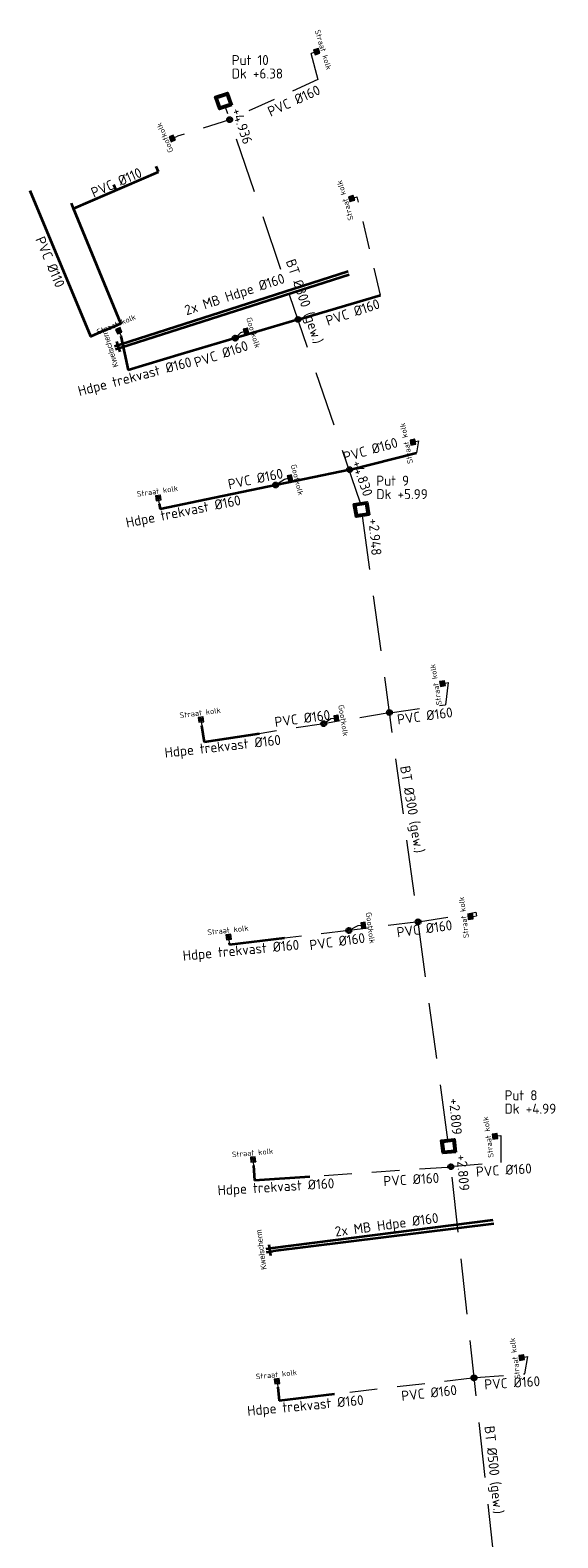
# Model space of a CAD drawing. Header units: metres. Extents: x 146089 to 148495, y 409778 to 410773.
# Tile 6 of 19: x 148286 to 148334, y 410179 to 410314. Entities that reach past the tile are written whole.
import ezdxf

# ---------------------------------------------------------------- set-up
doc = ezdxf.new("R2010")
doc.units = ezdxf.units.M
doc.linetypes.add('RI-HWA', pattern=[7.4, 5, -2.4])
doc.linetypes.add('RI-HWA_KOLKAANSLUITING', pattern=[4.3, 2.5, -1.8])
for name, color, linetype, lineweight in [('B-WE-RI-BOVENAANZICHT_KOLK-G', 150, 'Continuous', 13), ('B-WE-RI-HWA_KOLKAANSLUITING_PVC_160-G', 150, 'RI-HWA_KOLKAANSLUITING', 18), ('B-WE-RI-HWA_TRANSPORTLEIDING-G', 150, 'RI-HWA', 18), ('kl-nw-mantelbuis', 157, 'Continuous', 35), ('wh-nw-hdpe160', 31, 'riolering', 35), ('wh-nw-inlaat', 7, 'Continuous', 35), ('wh-nw-inspectieput', 82, 'Continuous', 35), ('wh-nw-kolk_Trottoirkolk rws', 7, 'Continuous', 35), ('wh-nw-pvc110', 170, 'riolering', 35), ('X-XX-AL-T18', 10, 'Continuous', 18)]:
    doc.layers.add(name, color=color, linetype=linetype, lineweight=lineweight)
doc.styles.add('NLCS-ISO', font='NLCS-ISO.TTF')
doc.styles.add('rtw_iso', font='iso-rtw.shx')
doc.linetypes.add('riolering', pattern='A,28,-5,[22,RTW.shx,S=1,R=0,X=0,Y=0],-5', length=38)

# ---------------------------------------------------------------- blocks, each defined once
blk = doc.blocks.new('A$C37C53854')
at = {"layer": 'B-WE-RI-BOVENAANZICHT_KOLK-G', "lineweight": 5}
for p, q in [((0.22, 0.22), (-0.23, 0.22)), ((-0.23, 0.22), (-0.23, -0.23)), ((0.21, 0.2), (-0.21, 0.2)), ((-0.21, 0.2), (-0.21, -0.2)), ((0.2, 0.2), (-0.2, 0.2)), ((-0.2, 0.2), (-0.2, -0.2)), ((0.2, -0.2), (0.2, 0.2)), ((0.21, -0.2), (0.21, 0.2)), ((0.22, -0.23), (0.22, 0.22)), ((-0.23, -0.23), (0.22, -0.23)), ((-0.21, -0.2), (0.21, -0.2)), ((-0.2, -0.2), (0.2, -0.2)), ((0, -0.23, -0.46), (0, -0.54, -0.46))]:
    blk.add_line(p, q, dxfattribs=at)
for points in [[(-0.2, -0.19), (-0.2, -0.18), (-0.22, -0.18), (-0.22, -0.19)], [(0.2, -0.19), (0.2, -0.18), (0.22, -0.18), (0.22, -0.19)]]:
    blk.add_lwpolyline(points, close=True, dxfattribs=at)
blk.add_circle((0, 0), 0.015, dxfattribs=at)
for centre, radius, start, end in [((-0.17, 0.08), 0.02, 83.5914, 275.7467), ((-0.2, -0.18, -2.63), 0.289, 55.0277, 83.9968), ((-0.16, -0.12), 0.187, 54.468, 92.6646), ((-0.04, 0.04, -2.63), 0.015, 229.091, 56.6426), ((0, 0.17), 0.02, 23.5914, 215.7467), ((-0.16, 0.08), 0.16, 352.9134, 29.0436), ((0.01, 0.06, -2.63), 0.015, 169.091, 356.6426), ((-0.29, 0.08), 0.322, 355.7559, 17.4965), ((0.06, 0.02, -2.63), 0.015, 109.091, 296.6426), ((-0.03, 0.2), 0.187, 294.468, 332.6646), ((-0.06, 0.27, -2.63), 0.289, 295.0277, 323.9968), ((0.16, 0.11), 0.02, 323.5914, 155.7467), ((-0.16, -0.11), 0.02, 143.5914, 335.7467), ((0.06, -0.27, -2.63), 0.289, 115.0277, 143.9968), ((0.03, -0.2), 0.187, 114.468, 152.6646), ((-0.06, -0.02, -2.63), 0.015, 289.091, 116.6426), ((-0.01, -0.06, -2.63), 0.015, 349.091, 176.6426), ((0.29, -0.08), 0.322, 175.7559, 197.4965), ((0, -0.17), 0.02, 203.5914, 35.7467), ((0.16, -0.08), 0.16, 172.9134, 209.0436), ((0.04, -0.04, -2.63), 0.015, 49.091, 236.6426), ((0.2, 0.18, -2.63), 0.289, 235.0277, 263.9968), ((0.16, 0.12), 0.187, 234.468, 272.6646), ((0.17, -0.08), 0.02, 263.5914, 95.7467)]:
    blk.add_arc(centre, radius, start, end, dxfattribs=at)
at = {"linetype": 'Continuous', "lineweight": 5, "insert": (0, 0.36, -3.14), "char_height": 0.5, "width": 3.4824, "attachment_point": 8, "style": 'NLCS-ISO'}
blk.add_mtext('Straat kolk', dxfattribs=at)
blk = doc.blocks.new('A$C615123C8')
at = {"layer": 'kl-nw-mantelbuis'}
for p, q in [((-0.6, 0), (0, 0)), ((-0.3, 0.35), (-0.3, -0.65)), ((-0.6, -0.3), (0, -0.3))]:
    blk.add_line(p, q, dxfattribs=at)
at = {"insert": (-1.3, -1.85), "char_height": 0.5, "attachment_point": 1, "rotation": 90, "style": 'rtw_iso'}
blk.add_mtext_dynamic_manual_height_columns('Kwelscherm', width=1.6486, gutter_width=12.5, heights=[0], dxfattribs=at)
blk = doc.blocks.new('A$C246B5BF5')
at = {"lineweight": 5}
for p, q in [((0.24, 0.2), (-0.24, 0.2)), ((-0.24, 0.2), (-0.24, -0.2)), ((0.22, 0.17), (-0.22, 0.17)), ((0.22, 0.17), (-0.22, 0.17)), ((-0.22, 0.17), (-0.22, -0.17)), ((-0.22, 0.17), (-0.22, 0.14)), ((-0.2, 0.12), (-0.2, -0.12)), ((-0.18, 0.12), (-0.18, -0.12)), ((-0.15, 0.12), (-0.15, -0.12)), ((-0.12, 0.12), (-0.12, -0.12)), ((-0.09, 0.12), (-0.09, -0.12)), ((-0.07, 0.12), (-0.07, -0.12)), ((-0.04, 0.12), (-0.04, -0.12)), ((-0.02, 0.12), (-0.02, -0.12)), ((0.02, 0.12), (0.02, -0.12)), ((0.04, 0.12), (0.04, -0.12)), ((0.07, 0.12), (0.07, -0.12)), ((0.09, 0.12), (0.09, -0.12)), ((0.12, 0.12), (0.12, -0.12)), ((0.15, 0.12), (0.15, -0.12)), ((0.18, 0.12), (0.18, -0.12)), ((0.2, 0.12), (0.2, -0.12)), ((0.22, -0.17), (0.22, 0.17)), ((0.22, 0.14), (0.22, 0.17)), ((0.24, -0.2), (0.24, 0.2)), ((-0.24, -0.2), (0.24, -0.2)), ((-0.22, -0.14), (-0.22, -0.17)), ((-0.22, -0.17), (0.22, -0.17)), ((-0.22, -0.17), (0.22, -0.17)), ((0.22, -0.17), (0.22, -0.14))]:
    blk.add_line(p, q, dxfattribs=at)
for points in [[(-0.21, 0.16), (-0.21, 0.15), (-0.23, 0.15), (-0.23, 0.16)], [(0.21, 0.16), (0.21, 0.15), (0.23, 0.15), (0.23, 0.16)]]:
    blk.add_lwpolyline(points, close=True, dxfattribs=at)
for centre, start, end in [((-0.22, 0.12), 0, 90), ((-0.16, 0.12), 0, 180), ((-0.11, 0.12), 0, 180), ((-0.05, 0.12), 0, 180), ((0, 0.12), 0, 180), ((0.05, 0.12), 0, 180), ((0.11, 0.12), 0, 180), ((0.16, 0.12), 0, 180), ((0.22, 0.12), 90, 180), ((-0.22, -0.12), 270, 0), ((-0.16, -0.12), 180, 0), ((-0.11, -0.12), 180, 0), ((-0.05, -0.12), 180, 0), ((0, -0.12), 180, 0), ((0.05, -0.12), 180, 0), ((0.11, -0.12), 180, 0), ((0.16, -0.12), 180, 0), ((0.22, -0.12), 180, 270)]:
    blk.add_arc(centre, 0.0153, start, end, dxfattribs=at)
at = {"layer": 'B-WE-RI-BOVENAANZICHT_KOLK-G', "lineweight": 5}
blk.add_line((0, 0.2, -0.46), (0, 0.5, -0.46), dxfattribs=at)
at = {"linetype": 'Continuous', "lineweight": 5, "insert": (1.11, -0.85, -3.14), "char_height": 0.5, "width": 2.0371, "attachment_point": 1, "rotation": 180, "style": 'NLCS-ISO'}
blk.add_mtext('Gootkolk', dxfattribs=at)

msp = doc.modelspace()

# ---------------------------------------------------------------- linework, layer by layer
at = {"layer": 'B-WE-RI-HWA_KOLKAANSLUITING_PVC_160-G'}
for points in [[(148311.48, 410312.17), (148312.09, 410309.81)], [(148312.09, 410309.81), (148304.16, 410306.2)], [(148304.16, 410306.2), (148299.46, 410304.72)], [(148317.75, 410290.41), (148315.65, 410299.27)], [(148305.15, 410287.03), (148304.66, 410286.54)], [(148321.17, 410277.31), (148320.98, 410276.23)], [(148309.11, 410273.84), (148308.3, 410273.33)], [(148323.84, 410255.56), (148323.58, 410253.56)], [(148318.78, 410252.88), (148323.58, 410253.56)], [(148312.63, 410251.86), (148306.82, 410250.96)], [(148318.34, 410252.81), (148312.63, 410251.86)], [(148313.27, 410252.29), (148312.63, 410251.86)], [(148318.54, 410252.86), (148318.34, 410252.81)], [(148318.54, 410252.86), (148318.78, 410252.88)], [(148321.33, 410234.05), (148326.32, 410234.89)], [(148326.32, 410234.89), (148326.37, 410234.57)], [(148314.89, 410233.25), (148309.11, 410232.56)], [(148320.92, 410234), (148314.89, 410233.25)], [(148315.7, 410233.67), (148314.89, 410233.25)], [(148321.12, 410234.03), (148320.92, 410234)], [(148321.12, 410234.03), (148321.33, 410234.05)], [(148328.57, 410214.82), (148328.56, 410212.38)], [(148323.75, 410211.94), (148311.39, 410211.1)], [(148324.07, 410212), (148323.75, 410211.94)], [(148324.07, 410212), (148324.38, 410212.06)], [(148324.38, 410212.06), (148328.56, 410212.38)], [(148330.72, 410193.37), (148330.98, 410194.92)], [(148325.99, 410192.98), (148313.6, 410191.53)], [(148326.15, 410193.01), (148325.99, 410192.98)], [(148326.15, 410193.01), (148326.32, 410193.03)], [(148326.32, 410193.03), (148330.72, 410193.37)]]:
    msp.add_lwpolyline(points, dxfattribs=at)
at = {"layer": 'B-WE-RI-HWA_TRANSPORTLEIDING-G'}
for points in [[(148315.94, 410271.7, 4.83), (148303.8, 410307.33, 4.94)], [(148323.8, 410214.42, 2.81), (148316.13, 410270.56, 2.95)], [(148330.38, 410154.61, 2.7), (148323.94, 410213.27, 2.81)]]:
    msp.add_polyline3d(points, dxfattribs=at)
at = {"layer": 'kl-nw-mantelbuis', "linetype": 'Continuous'}
for points in [[(148294.37, 410286.01, 5.03), (148314.84, 410292.56, 5.37)], [(148294.46, 410285.72, 5.03), (148314.93, 410292.28, 5.37)], [(148308.04, 410204.7, 3.88), (148327.89, 410207.23, 4.04)], [(148327.95, 410206.86, 4.01), (148308.08, 410204.4, 3.88)]]:
    msp.add_polyline3d(points, dxfattribs=at)
at = {"layer": 'wh-nw-hdpe160'}
for points in [[(148294.38, 410286.72, 5.66), (148295.02, 410283.66, 5.3)], [(148299.81, 410285.09, 5.28), (148295.02, 410283.66, 5.3)], [(148302.79, 410272.18, 5.42), (148297.9, 410271.16, 5.51)], [(148297.81, 410271.65, 5.33), (148297.9, 410271.16, 5.51)], [(148301.64, 410251.7, 4.89), (148301.88, 410250.19, 4.34)], [(148306.82, 410250.96, 4.34), (148301.88, 410250.19, 4.34)], [(148304.13, 410232.15, 4.44), (148304.15, 410231.97, 3.86)], [(148309.11, 410232.56, 3.86), (148304.15, 410231.97, 3.86)], [(148306.31, 410212.12, 4.16), (148306.4, 410210.76, 3.65)], [(148311.39, 410211.1, 3.63), (148306.4, 410210.76, 3.65)], [(148308.49, 410192.17, 3.94), (148308.63, 410190.95, 3.65)], [(148313.6, 410191.53, 3.62), (148308.63, 410190.95, 3.65)]]:
    msp.add_polyline3d(points, dxfattribs=at)
at = {"layer": 'wh-nw-inlaat'}
for centre in [(148304.16, 410306.2, 5.31), (148310.32, 410288.23, 5.25), (148304.66, 410286.54, 5.27), (148314.95, 410274.71, 5.19), (148308.3, 410273.33, 5.31), (148312.63, 410251.86, 4.34), (148318.54, 410252.86, 3.3), (148321.12, 410234.03, 3.26), (148314.89, 410233.25, 3.86), (148324.07, 410212, 3.41), (148326.15, 410193.01, 3.36)]:
    msp.add_circle(centre, 0.2, dxfattribs=at)
at = {"layer": 'wh-nw-inspectieput', "flags": 128}
for points in [[(148304.36, 410307.51), (148303.24, 410307.15), (148302.86, 410308.24), (148303.98, 410308.62)], [(148304.2, 410307.59), (148303.32, 410307.3), (148303.01, 410308.17), (148303.91, 410308.46)], [(148316.71, 410270.64), (148315.55, 410270.47), (148315.35, 410271.61), (148316.53, 410271.79)], [(148316.57, 410270.74), (148315.65, 410270.61), (148315.49, 410271.51), (148316.43, 410271.66)], [(148324.52, 410213.32), (148323.36, 410213.21), (148323.21, 410214.36), (148324.4, 410214.48)], [(148324.39, 410213.43), (148323.46, 410213.34), (148323.35, 410214.25), (148324.29, 410214.35)]]:
    msp.add_lwpolyline(points, close=True, dxfattribs=at)
at = {"layer": 'wh-nw-kolk_Trottoirkolk rws', "color": 5}
for points in [[(148310.32, 410288.23, 5.25), (148317.75, 410290.41, 5.25)], [(148310.32, 410288.23, 5.25), (148299.81, 410285.09, 5.28)], [(148314.95, 410274.71, 5.19), (148320.98, 410276.23, 5.19)], [(148314.95, 410274.71, 5.19), (148302.79, 410272.18, 5.42)]]:
    msp.add_polyline3d(points, dxfattribs=at)
at = {"layer": 'wh-nw-pvc110'}
for points, elevation in [([(148297.76, 410301.51), (148297.56, 410301.98)], 4.79), ([(148292.86, 410287.22), (148291.66, 410286.69), (148286.21, 410299.8)], 4.63), ([(148293.94, 410299.86), (148293.74, 410300.34)], 5.17), ([(148290.11, 410298.22), (148289.92, 410298.69)], 5.55)]:
    msp.add_lwpolyline(points, dxfattribs=dict(at, elevation=elevation))
msp.add_polyline3d([(148292.86, 410287.22, 4.63), (148294.37, 410287.86, 5.23), (148290.11, 410298.22, 5.55), (148297.76, 410301.51, 4.79)], dxfattribs=at)

# ---------------------------------------------------------------- block references
for p, rotation in [((148294.37, 410286.01, 5.03), 17.19524737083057), ((148308.04, 410204.7, 3.88), 7.266363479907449)]:
    msp.add_blockref('A$C615123C8', p, dxfattribs=dict(rotation=rotation))
at = {"layer": 'B-WE-RI-BOVENAANZICHT_KOLK-G'}
for p, rotation in [((148299, 410304.52, 6.14), 293.1000027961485), ((148305.63, 410287.17, 6.01), 106.5569656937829), ((148309.59, 410273.96, 5.86), 103.8509972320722), ((148313.76, 410252.37, 5.56), 98.77446965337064), ((148316.2, 410233.73, 5.28), 97.03401965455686)]:
    msp.add_blockref('A$C246B5BF5', p, dxfattribs=dict(at, rotation=rotation))
at = {"layer": 'B-WE-RI-HWA_KOLKAANSLUITING_PVC_160-G'}
for p, rotation in [((148312, 410312.32, 6.23), 286.5820038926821), ((148315.13, 410299.11, 5.98), 106.7432305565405), ((148294.18, 410287.22, 6.12), 22.32965476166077), ((148320.65, 410277.2, 5.75), 101.3197215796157), ((148297.74, 410272.18, 5.79), 8.16160215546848), ((148323.31, 410255.47, 5.41), 99.36195669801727), ((148301.58, 410252.24, 5.35), 7.228010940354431), ((148325.83, 410234.5, 4.89), 96.87355270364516), ((148304.07, 410232.68, 4.9), 6.138210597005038), ((148328.03, 410214.75, 4.6), 97.81561749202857), ((148306.27, 410212.65, 4.62), 4.919141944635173), ((148330.44, 410194.84, 4.35), 97.8934379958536), ((148308.43, 410192.71, 4.4), 6.204091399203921)]:
    msp.add_blockref('A$C37C53854', p, dxfattribs=dict(at, rotation=rotation))

# ---------------------------------------------------------------- texts
at = {"layer": 'X-XX-AL-T18', "style": 'NLCS-ISO'}
for s, p in [('Put 10', (148304.35, 410311.11, 6.09)), ('Dk +6.38', (148304.35, 410309.9, 6.09)), ('Put 9', (148317.36, 410273.27, 6.09)), ('Dk +5.99', (148317.36, 410272.06, 6.09)), ('Put 8', (148328.9, 410217.98)), ('Dk +4.99', (148328.9, 410216.77))]:
    msp.add_text(s, height=0.9, dxfattribs=at).set_placement(p)
for s, rotation, p in [('2x MB Hdpe %%C160', 18.2874, (148300.28, 410288.59, -1.38)), ('BT %%C300 (gew.)', 288.7684, (148309.2, 410293.47, 0.32)), ('BT %%C300 (gew.)', 279.7112, (148319.49, 410247.99, 0.32)), ('2x MB Hdpe %%C160', 7.725, (148313.69, 410205.71, -1.38)), ('BT %%C500 (gew.)', 276.0908, (148327.09, 410188.64, 3.02))]:
    msp.add_text(s, height=0.9, rotation=rotation, dxfattribs=at).set_placement(p)
at = {"layer": 'X-XX-AL-T18', "char_height": 0.9, "attachment_point": 1, "line_spacing_factor": 0.903614, "style": 'NLCS-ISO'}
for s, insert, rotation in [('PVC %%C160 ', (148307.47, 410307.27, 2.16), 24.5699), ('+4.936', (148305.18, 410307.36), 288.7684), ('PVC %%C110 ', (148291.57, 410299.99, 2.16), 23.5707), ('PVC %%C110 ', (148287.48, 410295.8, 2.16), 292.993), ('PVC %%C160 ', (148312.71, 410288.5, 2.16), 18.6562), ('PVC %%C160 ', (148300.86, 410284.74, 2.16), 18.6562), ('Hdpe trekvast %%C160 ', (148290.42, 410282.19, -1.33), 14.7879), ('PVC %%C160 ', (148314.29, 410276.26, 2.16), 15.7719), ('PVC %%C160 ', (148303.93, 410273.82, 2.16), 11.7233), ('+4.830', (148316, 410275.66), 288.7684), ('Hdpe trekvast %%C160 ', (148294.74, 410270.37, -1.33), 11.3233), ('+2.948', (148317.56, 410270.37), 274.691), ('PVC %%C160 ', (148308.15, 410252.44, 2.16), 7.786), ('PVC %%C160 ', (148319.18, 410252.67, 2.16), 7.786), ('Hdpe trekvast %%C160 ', (148298.26, 410249.69, -1.33), 6.4171), ('PVC %%C160 ', (148319.14, 410233.52, 2.16), 7.786), ('PVC %%C160 ', (148311.29, 410232.37, 2.16), 7.786), ('Hdpe trekvast %%C160 ', (148299.9, 410231.43, -1.33), 5.4852), ('+2.809', (148324.81, 410218.2), 274.691), ('+2.809', (148325.48, 410213.15), 274.691), ('PVC %%C160 ', (148317.97, 410211.15, 2.16), 3.5041), ('PVC %%C160 ', (148326.3, 410212, 2.16), 3.5041), ('Hdpe trekvast %%C160 ', (148303.05, 410210.33, -1.33), 3.492), ('PVC %%C160 ', (148319.56, 410191.82, 2.16), 6.402), ('PVC %%C160 ', (148327.05, 410192.86, 2.16), 3.5041), ('Hdpe trekvast %%C160 ', (148305.7, 410190.48, -1.33), 5.4351)]:
    msp.add_mtext(s, dxfattribs=dict(at, insert=insert, rotation=rotation))

doc.saveas('drawing.dxf')
